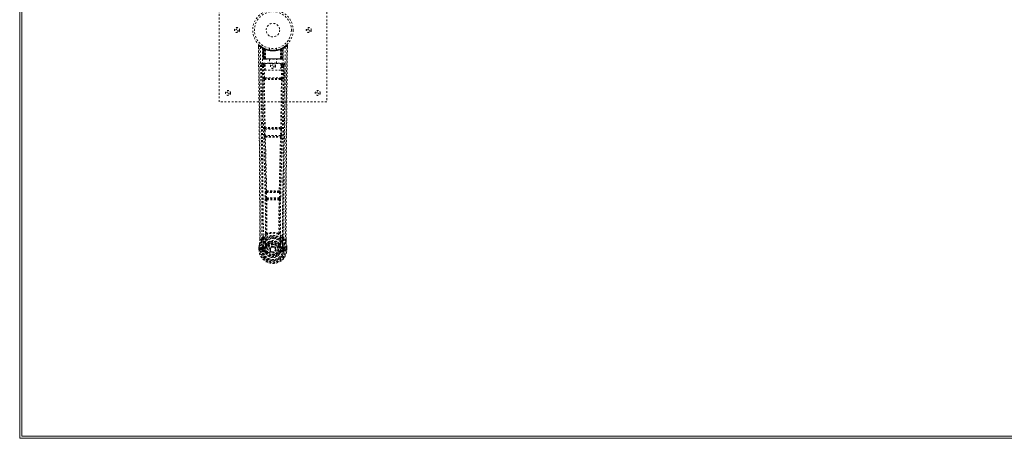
# Model space of a CAD drawing. Header units: inches. Extents: x 5 to 125, y 30 to 90.
# Tile 1 of 6: x 5 to 60, y 30 to 53. Entities that reach past the tile are written whole.
import ezdxf

# ---------------------------------------------------------------- set-up
doc = ezdxf.new("R2010")
doc.units = ezdxf.units.IN
doc.header["$MEASUREMENT"] = 0
doc.linetypes.add('SLD-Dashed', pattern=[0.075, 0.05, -0.025])
doc.linetypes.add('SLD-Solid', pattern=[0])

msp = doc.modelspace()

# ---------------------------------------------------------------- linework, layer by layer
at = {"color": 7, "linetype": 'SLD-Solid', "lineweight": 15}
for p, q in [((5.164, 30.07), (5.164, 89.57)), ((5.282, 89.452), (5.282, 30.188)), ((5.282, 30.188), (5.282, 89.452)), ((124.664, 30.07), (5.164, 30.07)), ((5.282, 30.188), (124.546, 30.188)), ((124.546, 30.188), (5.282, 30.188))]:
    msp.add_line(p, q, dxfattribs=at)
at = {"color": 7, "linetype": 'SLD-Dashed', "lineweight": 0}
for p, q in [((16.282, 48.82), (16.282, 56.82)), ((22.282, 56.82), (22.282, 48.82)), ((18.475, 51.961), (18.476, 51.877)), ((18.713, 51.846), (18.7, 51.854)), ((18.728, 51.822), (18.714, 51.83)), ((18.735, 51.224), (18.714, 51.83)), ((18.749, 51.224), (18.728, 51.822)), ((18.798, 51.802), (18.731, 51.836)), ((18.747, 51.814), (18.769, 51.22)), ((18.815, 51.776), (18.747, 51.811)), ((18.767, 51.224), (18.747, 51.811)), ((18.774, 51.781), (18.787, 51.807)), ((18.774, 51.781), (18.774, 51.224)), ((18.779, 51.779), (18.774, 51.781)), ((18.779, 51.779), (18.792, 51.805)), ((18.779, 51.224), (18.779, 51.779)), ((18.787, 51.807), (18.792, 51.805)), ((18.787, 51.775), (18.8, 51.801)), ((18.788, 51.224), (18.787, 51.775)), ((18.792, 51.773), (18.804, 51.799)), ((18.792, 51.773), (18.792, 51.224)), ((18.799, 51.801), (18.798, 51.802)), ((18.804, 51.799), (18.8, 51.801)), ((18.806, 51.766), (18.818, 51.792)), ((18.806, 51.766), (18.806, 51.224)), ((18.81, 51.764), (18.822, 51.791)), ((18.81, 51.224), (18.81, 51.764)), ((18.815, 51.776), (18.816, 51.775)), ((18.834, 51.224), (18.815, 51.776)), ((18.816, 51.775), (18.835, 51.224)), ((18.818, 51.792), (18.822, 51.791)), ((18.861, 51.746), (18.859, 51.747)), ((18.864, 51.222), (18.859, 51.747)), ((18.861, 51.746), (18.865, 51.224)), ((18.865, 51.772), (18.862, 51.774)), ((19.082, 51.809), (19.082, 51.712)), ((19.482, 51.712), (19.482, 51.809)), ((19.698, 51.224), (19.703, 51.746)), ((19.702, 51.774), (19.699, 51.772)), ((19.705, 51.747), (19.7, 51.222)), ((19.705, 51.747), (19.703, 51.746)), ((19.728, 51.224), (19.747, 51.775)), ((19.749, 51.776), (19.73, 51.224)), ((19.742, 51.791), (19.754, 51.764)), ((19.746, 51.792), (19.772, 51.805)), ((19.746, 51.792), (19.757, 51.766)), ((19.747, 51.775), (19.749, 51.776)), ((19.817, 51.811), (19.749, 51.776)), ((19.754, 51.764), (19.754, 51.224)), ((19.757, 51.224), (19.757, 51.766)), ((19.764, 51.801), (19.759, 51.799)), ((19.759, 51.799), (19.772, 51.773)), ((19.766, 51.802), (19.764, 51.801)), ((19.764, 51.801), (19.776, 51.775)), ((19.832, 51.836), (19.766, 51.802)), ((19.772, 51.805), (19.777, 51.807)), ((19.772, 51.805), (19.784, 51.779)), ((19.772, 51.224), (19.772, 51.773)), ((19.776, 51.775), (19.776, 51.224)), ((19.777, 51.807), (19.785, 51.811)), ((19.777, 51.807), (19.79, 51.781)), ((19.79, 51.781), (19.784, 51.779)), ((19.784, 51.779), (19.784, 51.224)), ((19.789, 51.224), (19.79, 51.781)), ((19.794, 51.22), (19.816, 51.814)), ((19.796, 51.224), (19.817, 51.811)), ((19.809, 51.805), (19.804, 51.806)), ((19.815, 51.224), (19.836, 51.822)), ((19.828, 51.224), (19.849, 51.83)), ((19.849, 51.83), (19.836, 51.822)), ((19.864, 51.854), (19.85, 51.846)), ((19.928, 51.896), (19.867, 51.859)), ((20.038, 51.984), (19.937, 51.903)), ((20.089, 51.962), (20.059, 51.962)), ((20.088, 51.876), (20.089, 51.961)), ((18.735, 51.224), (18.749, 51.224)), ((18.774, 51.224), (18.735, 51.224)), ((18.749, 51.224), (18.788, 51.224)), ((18.762, 51.196), (18.766, 51.195)), ((18.767, 51.224), (18.834, 51.224)), ((18.767, 51.195), (18.767, 51.195)), ((18.775, 51.195), (18.78, 51.195)), ((19.784, 51.224), (18.779, 51.224)), ((18.779, 51.195), (18.788, 51.195)), ((18.788, 51.195), (18.792, 51.195)), ((18.792, 51.224), (19.772, 51.224)), ((18.797, 51.195), (18.864, 51.195)), ((18.806, 51.224), (18.81, 51.224)), ((19.754, 51.224), (18.81, 51.224)), ((18.835, 51.224), (18.834, 51.224)), ((18.864, 51.222), (18.865, 51.224)), ((18.865, 51.224), (19.698, 51.224)), ((18.866, 51.195), (19.698, 51.195)), ((19.087, 51.195), (19.087, 50.962)), ((19.477, 50.962), (19.477, 51.195)), ((19.698, 51.224), (19.7, 51.222)), ((19.7, 51.195), (19.766, 51.195)), ((19.73, 51.224), (19.728, 51.224)), ((19.73, 51.224), (19.796, 51.224)), ((19.754, 51.224), (19.757, 51.224)), ((19.771, 51.195), (19.775, 51.195)), ((19.775, 51.195), (19.785, 51.195)), ((19.776, 51.224), (19.815, 51.224)), ((19.784, 51.195), (19.789, 51.195)), ((19.828, 51.224), (19.789, 51.224)), ((19.789, 51.195), (19.789, 51.197)), ((19.796, 51.195), (19.796, 51.195)), ((19.797, 51.195), (19.801, 51.196)), ((19.815, 51.224), (19.828, 51.224)), ((18.668, 50.898), (18.665, 50.88)), ((18.666, 50.888), (18.665, 50.878)), ((18.665, 50.878), (18.665, 50.877)), ((18.666, 50.877), (18.673, 50.063)), ((18.71, 50.986), (18.71, 50.926)), ((19.853, 50.986), (18.71, 50.986)), ((18.71, 50.926), (18.858, 50.926)), ((18.758, 50.823), (18.802, 50.824)), ((18.758, 50.823), (18.765, 50.163)), ((18.802, 50.868), (18.802, 50.824)), ((18.858, 50.868), (18.802, 50.868)), ((18.858, 50.824), (18.802, 50.824)), ((18.809, 50.164), (18.802, 50.824)), ((18.858, 50.962), (19.719, 50.962)), ((18.858, 50.596), (18.858, 50.962)), ((19.719, 50.596), (18.858, 50.596)), ((19.719, 50.962), (19.719, 50.596)), ((19.719, 50.926), (19.853, 50.926)), ((19.719, 50.868), (19.761, 50.868)), ((19.719, 50.824), (19.761, 50.824)), ((19.761, 50.824), (19.754, 50.164)), ((19.761, 50.868), (19.761, 50.824)), ((19.806, 50.823), (19.799, 50.163)), ((19.853, 50.926), (19.853, 50.986)), ((19.891, 50.063), (19.898, 50.877)), ((19.898, 50.88), (19.895, 50.898)), ((19.898, 50.878), (19.898, 50.888)), ((19.898, 50.876), (19.898, 50.878)), ((18.807, 50.073), (18.856, 50.073)), ((19.754, 50.164), (18.809, 50.164)), ((18.866, 50.119), (18.818, 50.119)), ((19.698, 50.119), (18.866, 50.119)), ((19.745, 50.119), (19.698, 50.119)), ((19.708, 50.073), (19.756, 50.073)), ((22.282, 48.82), (16.282, 48.82)), ((18.802, 47.292), (18.813, 46.939)), ((18.815, 47.384), (18.809, 47.382)), ((18.846, 47.293), (19.717, 47.293)), ((18.857, 46.941), (18.846, 47.293)), ((18.854, 47.338), (18.86, 47.341)), ((19.71, 47.338), (18.854, 47.338)), ((19.704, 47.341), (19.71, 47.338)), ((19.717, 47.293), (19.706, 46.941)), ((19.754, 47.382), (19.749, 47.384)), ((19.762, 47.292), (19.751, 46.939)), ((18.826, 46.849), (18.826, 46.849)), ((19.706, 46.941), (18.857, 46.941)), ((18.871, 46.896), (18.871, 46.896)), ((18.871, 46.896), (19.693, 46.896)), ((19.693, 46.896), (19.692, 46.896)), ((19.737, 46.849), (19.738, 46.849)), ((18.871, 43.77), (18.883, 43.461)), ((18.894, 43.863), (18.881, 43.859)), ((18.883, 43.461), (18.886, 43.427)), ((18.902, 43.371), (18.903, 43.371)), ((18.916, 43.771), (19.648, 43.771)), ((18.928, 43.463), (18.916, 43.771)), ((18.926, 43.816), (18.938, 43.82)), ((19.638, 43.816), (18.926, 43.816)), ((19.636, 43.463), (18.928, 43.463)), ((18.947, 43.417), (18.946, 43.418)), ((18.946, 43.418), (19.618, 43.418)), ((19.618, 43.418), (19.617, 43.417)), ((19.625, 43.82), (19.638, 43.816)), ((19.648, 43.771), (19.636, 43.463)), ((19.661, 43.371), (19.662, 43.371)), ((19.669, 43.863), (19.682, 43.859)), ((19.68, 43.461), (19.678, 43.427)), ((19.692, 43.77), (19.68, 43.461)), ((18.545, 41.088), (18.545, 41.177)), ((18.546, 41.178), (18.546, 41.089)), ((18.671, 41.205), (18.575, 41.09)), ((18.671, 41.205), (18.73, 41.317)), ((19.833, 41.317), (19.893, 41.205)), ((19.989, 41.09), (19.893, 41.205)), ((20.017, 41.089), (20.017, 41.191)), ((20.018, 41.088), (20.019, 41.19)), ((18.502, 40.589), (18.503, 40.706)), ((18.503, 40.71), (18.503, 40.706)), ((18.504, 40.706), (18.503, 40.588)), ((18.532, 40.706), (18.532, 40.59)), ((18.653, 40.663), (18.653, 40.663)), ((18.653, 40.59), (18.653, 40.663)), ((18.683, 40.662), (18.689, 40.681)), ((18.683, 40.661), (18.683, 40.59)), ((18.689, 40.668), (18.688, 40.59)), ((18.689, 40.681), (18.689, 40.668)), ((18.698, 40.709), (18.695, 40.705)), ((18.698, 40.709), (18.708, 40.72)), ((18.824, 40.741), (18.708, 40.72)), ((18.708, 40.72), (18.708, 40.72)), ((18.708, 40.72), (18.708, 40.72)), ((18.723, 40.687), (18.853, 40.712)), ((18.723, 40.687), (18.723, 40.657)), ((18.853, 40.687), (18.723, 40.687)), ((18.853, 40.657), (18.723, 40.657)), ((18.853, 40.712), (18.853, 40.687)), ((18.853, 40.657), (18.853, 40.687)), ((18.901, 40.741), (18.908, 40.753)), ((18.908, 40.753), (18.935, 40.742)), ((18.91, 40.901), (18.91, 40.879)), ((18.917, 40.929), (18.929, 40.947)), ((18.934, 40.897), (18.934, 40.874)), ((19.628, 40.742), (19.656, 40.753)), ((19.63, 40.874), (19.63, 40.897)), ((19.635, 40.947), (19.646, 40.929)), ((19.653, 40.901), (19.653, 40.879)), ((19.656, 40.753), (19.663, 40.742)), ((19.71, 40.712), (19.84, 40.687)), ((19.71, 40.712), (19.71, 40.687)), ((19.84, 40.687), (19.71, 40.687)), ((19.71, 40.657), (19.71, 40.687)), ((19.84, 40.657), (19.71, 40.657)), ((19.855, 40.72), (19.74, 40.741)), ((19.84, 40.657), (19.84, 40.687)), ((19.855, 40.72), (19.865, 40.709)), ((19.869, 40.705), (19.865, 40.709)), ((19.875, 40.681), (19.875, 40.668)), ((19.88, 40.662), (19.875, 40.681)), ((19.875, 40.668), (19.875, 40.59)), ((19.91, 40.663), (19.88, 40.661)), ((19.881, 40.59), (19.88, 40.661)), ((19.91, 40.663), (19.91, 40.662)), ((19.91, 40.662), (19.91, 40.59)), ((20.032, 40.59), (20.031, 40.706)), ((20.06, 40.588), (20.06, 40.706)), ((20.061, 40.706), (20.061, 40.71)), ((20.061, 40.589), (20.061, 40.706)), ((18.502, 40.589), (18.506, 40.589)), ((18.506, 40.589), (18.559, 40.589)), ((18.559, 40.589), (18.582, 40.589)), ((18.582, 40.589), (18.588, 40.589)), ((18.588, 40.589), (18.738, 40.589)), ((18.653, 40.59), (18.653, 40.59)), ((18.688, 40.59), (18.683, 40.59)), ((18.706, 40.469), (18.825, 40.445)), ((18.736, 40.535), (18.736, 40.505)), ((18.736, 40.535), (18.853, 40.535)), ((18.853, 40.485), (18.736, 40.505)), ((18.736, 40.505), (18.853, 40.505)), ((18.739, 40.589), (18.738, 40.589)), ((18.853, 40.535), (18.853, 40.505)), ((18.853, 40.485), (18.853, 40.505)), ((18.913, 40.441), (18.909, 40.449)), ((18.935, 40.45), (18.913, 40.441)), ((19.125, 40.596), (19.126, 40.611)), ((19.125, 40.587), (19.125, 40.596)), ((19.651, 40.441), (19.628, 40.45)), ((19.655, 40.449), (19.651, 40.441)), ((19.705, 40.418), (19.651, 40.441)), ((19.71, 40.535), (19.71, 40.505)), ((19.71, 40.535), (19.827, 40.535)), ((19.827, 40.505), (19.71, 40.485)), ((19.71, 40.485), (19.71, 40.505)), ((19.71, 40.505), (19.827, 40.505)), ((19.738, 40.445), (19.857, 40.469)), ((19.825, 40.589), (19.975, 40.589)), ((19.827, 40.505), (19.827, 40.535)), ((19.875, 40.59), (19.881, 40.59)), ((19.975, 40.589), (19.981, 40.589)), ((19.981, 40.589), (20.004, 40.589)), ((20.004, 40.589), (20.057, 40.589)), ((20.057, 40.589), (20.061, 40.589))]:
    msp.add_line(p, q, dxfattribs=at)
at = {"color": 7, "linetype": 'SLD-Dashed', "lineweight": 0, "flags": 128}
for points in [[(18.523, 51.982), (18.516, 51.985), (18.508, 51.988), (18.5, 51.988), (18.492, 51.987), (18.485, 51.983), (18.48, 51.978), (18.477, 51.972), (18.475, 51.964)], [(18.545, 41.177), (18.542, 43.806), (18.525, 46.524), (18.501, 49.243), (18.475, 51.962)], [(18.475, 51.962), (18.476, 51.961), (18.477, 51.961), (18.484, 51.962), (18.493, 51.962), (18.499, 51.962), (18.505, 51.962)], [(18.505, 51.962), (18.513, 51.97), (18.519, 51.978), (18.524, 51.982), (18.525, 51.984)], [(18.575, 41.09), (18.576, 41.828), (18.575, 42.608), (18.573, 43.431), (18.57, 44.297), (18.565, 45.093), (18.56, 45.923), (18.558, 46.114), (18.557, 46.306), (18.555, 46.5), (18.554, 46.633), (18.553, 46.763), (18.552, 46.898), (18.551, 47.04), (18.547, 47.493), (18.542, 47.998), (18.537, 48.553), (18.534, 48.905), (18.53, 49.277), (18.526, 49.679), (18.523, 50.055), (18.518, 50.546), (18.514, 50.982), (18.51, 51.363), (18.507, 51.69), (18.505, 51.962)], [(18.594, 51.868), (18.599, 50.277), (18.618, 48.688), (18.648, 47.102), (18.686, 45.519), (18.716, 44.279), (18.739, 43.043), (18.749, 41.813), (18.739, 40.589)], [(18.703, 51.812), (18.709, 50.226), (18.73, 48.641), (18.762, 47.059), (18.803, 45.48), (18.834, 44.243), (18.859, 43.01), (18.868, 41.781), (18.856, 40.56)], [(18.708, 51.847), (18.714, 51.836), (18.719, 51.822)], [(18.715, 51.836), (18.715, 51.83), (18.715, 51.829)], [(18.745, 51.819), (18.746, 51.813), (18.746, 51.811)], [(18.748, 51.827), (18.754, 51.824), (18.787, 51.807)], [(19.479, 51.712), (19.481, 51.713), (19.463, 51.71), (19.425, 51.704), (19.37, 51.698), (19.306, 51.695), (19.282, 51.695)], [(19.861, 51.812), (19.854, 50.226), (19.834, 48.641), (19.801, 47.059), (19.761, 45.48), (19.729, 44.243), (19.705, 43.01), (19.695, 41.781), (19.707, 40.559)], [(19.97, 51.868), (19.964, 50.277), (19.946, 48.688), (19.915, 47.102), (19.877, 45.519), (19.848, 44.279), (19.824, 43.043), (19.815, 41.813), (19.825, 40.589)], [(19.989, 41.09), (19.988, 41.903), (19.988, 42.752), (19.991, 43.636), (19.994, 44.438), (19.997, 44.956), (20.001, 45.498), (20.005, 46.064), (20.009, 46.627), (20.013, 47.115), (20.019, 47.762), (20.025, 48.451), (20.032, 49.18), (20.039, 49.856), (20.059, 51.962)], [(20.019, 41.19), (20.021, 43.806), (20.038, 46.523), (20.063, 49.244), (20.089, 51.962)], [(20.085, 51.961), (20.084, 51.969), (20.08, 51.977), (20.075, 51.983), (20.069, 51.988), (20.062, 51.991), (20.054, 51.991), (20.047, 51.99), (20.041, 51.986)], [(18.806, 51.224), (18.798, 51.224), (18.791, 51.224), (18.784, 51.224), (18.778, 51.224), (18.773, 51.224), (18.769, 51.224), (18.767, 51.224), (18.767, 51.224)], [(18.767, 51.224), (18.768, 51.217), (18.769, 51.215)], [(18.781, 51.195), (18.781, 51.195), (18.782, 51.195), (18.784, 51.196), (18.788, 51.197)], [(18.796, 51.195), (18.797, 51.195), (18.798, 51.195)], [(18.835, 51.224), (18.839, 51.214), (18.845, 51.205)], [(18.864, 51.222), (18.849, 51.209), (18.845, 51.205)], [(19.7, 51.222), (19.715, 51.209), (19.718, 51.205)], [(19.718, 51.205), (19.725, 51.214), (19.728, 51.224)], [(19.796, 51.224), (19.796, 51.224), (19.794, 51.224), (19.791, 51.224), (19.786, 51.224), (19.78, 51.224), (19.773, 51.224), (19.765, 51.224), (19.757, 51.224)], [(19.775, 51.197), (19.779, 51.196), (19.782, 51.195), (19.783, 51.195), (19.783, 51.195)], [(18.605, 50.88), (18.609, 50.504), (18.613, 50.075), (18.617, 49.605), (18.621, 49.18), (18.624, 48.958), (18.626, 48.735), (18.628, 48.513), (18.63, 48.26), (18.633, 48.005), (18.635, 47.758), (18.64, 47.254), (18.644, 46.787), (18.648, 46.355), (18.651, 45.932), (18.655, 45.442), (18.661, 44.601), (18.666, 43.753), (18.669, 42.875), (18.671, 42.021), (18.671, 41.205)], [(18.665, 50.88), (18.688, 50.852), (18.758, 50.823)], [(18.665, 50.88), (18.696, 47.692), (18.721, 44.504), (18.73, 41.317)], [(18.802, 50.868), (18.733, 50.897), (18.71, 50.926)], [(19.853, 50.926), (19.83, 50.897), (19.761, 50.868)], [(19.806, 50.823), (19.801, 50.823), (19.791, 50.823), (19.777, 50.823), (19.761, 50.824)], [(19.806, 50.823), (19.875, 50.852), (19.896, 50.877)], [(19.833, 41.317), (19.842, 44.504), (19.868, 47.692), (19.898, 50.88)], [(19.893, 41.205), (19.892, 41.945), (19.894, 42.717), (19.897, 43.52), (19.901, 44.286), (19.906, 45.062), (19.911, 45.838), (19.918, 46.594), (19.924, 47.319), (19.931, 47.994), (19.938, 48.751), (19.945, 49.461), (19.952, 50.158), (19.958, 50.88)], [(18.809, 50.164), (18.794, 50.163), (18.779, 50.163), (18.769, 50.163), (18.765, 50.163)], [(18.774, 50.075), (18.79, 48.729), (18.815, 47.384)], [(18.849, 47.382), (18.824, 48.727), (18.807, 50.073)], [(19.708, 50.073), (19.496, 50.073), (19.282, 50.072), (19.067, 50.073), (18.856, 50.073)], [(19.698, 50.119), (19.493, 50.119), (19.287, 50.119), (19.076, 50.119), (18.866, 50.119)], [(19.756, 50.073), (19.74, 48.727), (19.715, 47.382)], [(19.745, 50.119), (19.762, 50.116), (19.773, 50.108)], [(19.789, 50.075), (19.773, 48.729), (19.749, 47.384)], [(19.799, 50.163), (19.794, 50.163), (19.784, 50.163), (19.77, 50.163), (19.754, 50.164)], [(18.846, 47.293), (18.838, 47.293), (18.83, 47.293), (18.823, 47.293), (18.817, 47.292), (18.811, 47.292), (18.807, 47.292), (18.803, 47.292), (18.802, 47.292)], [(19.762, 47.292), (19.76, 47.292), (19.757, 47.292), (19.753, 47.292), (19.747, 47.292), (19.74, 47.293), (19.733, 47.293), (19.725, 47.293), (19.717, 47.293)], [(18.857, 46.941), (18.849, 46.94), (18.841, 46.94), (18.834, 46.94), (18.827, 46.94), (18.822, 46.94), (18.817, 46.939), (18.814, 46.939), (18.813, 46.939)], [(18.813, 46.939), (18.814, 46.906), (18.815, 46.904)], [(18.826, 46.849), (18.862, 45.354), (18.894, 43.863)], [(18.93, 43.859), (18.897, 45.35), (18.861, 46.847)], [(19.703, 46.847), (19.667, 45.35), (19.634, 43.859)], [(19.737, 46.849), (19.702, 45.354), (19.669, 43.863)], [(19.751, 46.939), (19.749, 46.939), (19.746, 46.939), (19.742, 46.94), (19.736, 46.94), (19.73, 46.94), (19.722, 46.94), (19.714, 46.94), (19.706, 46.941)], [(19.733, 46.869), (19.734, 46.867), (19.737, 46.849)], [(19.751, 46.939), (19.749, 46.906), (19.749, 46.904)], [(18.916, 43.771), (18.908, 43.771), (18.9, 43.771), (18.893, 43.77), (18.886, 43.77), (18.881, 43.77), (18.876, 43.77), (18.873, 43.77), (18.871, 43.77)], [(18.928, 43.463), (18.92, 43.462), (18.912, 43.462), (18.905, 43.462), (18.899, 43.461), (18.893, 43.461), (18.889, 43.461), (18.885, 43.461), (18.883, 43.461)], [(18.903, 43.371), (18.913, 42.439), (18.914, 41.51)], [(18.916, 43.771), (18.915, 43.78), (18.915, 43.788), (18.917, 43.802), (18.921, 43.812), (18.926, 43.816)], [(19.636, 43.463), (19.635, 43.454), (19.633, 43.445), (19.629, 43.431), (19.623, 43.422), (19.621, 43.419), (19.619, 43.418), (19.618, 43.418)], [(19.68, 43.461), (19.675, 43.461), (19.665, 43.461), (19.651, 43.462), (19.636, 43.463)], [(19.638, 43.816), (19.643, 43.812), (19.646, 43.802), (19.648, 43.788), (19.648, 43.78), (19.648, 43.771)], [(19.692, 43.77), (19.69, 43.77), (19.687, 43.77), (19.683, 43.77), (19.677, 43.77), (19.671, 43.77), (19.663, 43.771), (19.656, 43.771), (19.648, 43.771)], [(19.661, 43.371), (19.65, 42.439), (19.649, 41.51)], [(18.938, 43.366), (18.949, 42.433), (18.95, 41.503)], [(19.614, 41.503), (19.614, 42.433), (19.625, 43.366)], [(18.912, 41.501), (18.814, 41.415), (18.73, 41.317)], [(18.823, 41.268), (18.818, 41.262), (18.808, 41.253)], [(18.912, 41.501), (18.914, 41.491), (18.918, 41.482), (18.925, 41.476), (18.932, 41.473), (18.94, 41.473), (18.948, 41.477), (18.955, 41.483), (18.96, 41.492)], [(18.95, 41.503), (18.95, 41.501), (18.951, 41.499), (18.953, 41.496), (18.96, 41.492)], [(19.604, 41.492), (19.61, 41.496), (19.613, 41.499), (19.613, 41.501), (19.614, 41.503)], [(19.604, 41.492), (19.609, 41.483), (19.615, 41.477), (19.623, 41.473), (19.631, 41.473), (19.639, 41.476), (19.645, 41.482), (19.65, 41.491), (19.652, 41.501)], [(19.833, 41.317), (19.749, 41.415), (19.652, 41.501)], [(19.755, 41.253), (19.746, 41.262), (19.74, 41.268)], [(18.503, 40.706), (18.502, 40.706), (18.503, 40.706), (18.506, 40.706), (18.509, 40.706), (18.514, 40.706), (18.52, 40.706), (18.526, 40.706), (18.532, 40.706)], [(18.533, 40.887), (18.516, 40.808), (18.503, 40.71)], [(18.503, 40.706), (18.515, 40.801), (18.531, 40.876)], [(18.503, 40.71), (18.504, 40.71), (18.506, 40.71), (18.508, 40.709), (18.512, 40.709), (18.517, 40.708), (18.521, 40.707), (18.527, 40.706), (18.532, 40.706)], [(18.533, 40.887), (18.531, 40.881), (18.531, 40.876)], [(18.713, 41.165), (18.612, 41.041), (18.533, 40.887)], [(18.575, 41.09), (18.569, 41.09), (18.563, 41.089), (18.557, 41.089), (18.552, 41.089), (18.548, 41.089), (18.546, 41.089), (18.545, 41.088), (18.545, 41.088)], [(18.653, 40.663), (18.664, 40.662), (18.673, 40.662), (18.68, 40.661), (18.683, 40.661)], [(18.683, 40.661), (18.683, 40.661), (18.683, 40.662)], [(18.723, 40.657), (18.705, 40.66), (18.689, 40.668)], [(18.851, 40.764), (18.838, 40.747), (18.824, 40.741)], [(18.91, 40.879), (18.879, 40.829), (18.851, 40.764)], [(19.054, 41.033), (19.004, 41.006), (18.929, 40.947)], [(18.963, 40.73), (18.957, 40.732), (18.952, 40.734), (18.948, 40.736), (18.943, 40.738), (18.94, 40.739), (18.937, 40.741), (18.936, 40.741), (18.935, 40.742)], [(19.635, 40.947), (19.56, 41.006), (19.509, 41.033)], [(19.656, 40.753), (19.629, 40.814), (19.601, 40.861)], [(19.601, 40.73), (19.606, 40.732), (19.611, 40.734), (19.616, 40.736), (19.62, 40.738), (19.623, 40.739), (19.626, 40.741), (19.628, 40.741), (19.628, 40.742)], [(19.653, 40.879), (19.684, 40.828), (19.712, 40.764)], [(19.712, 40.764), (19.726, 40.747), (19.74, 40.741)], [(19.875, 40.668), (19.858, 40.66), (19.84, 40.657)], [(19.85, 41.165), (19.951, 41.041), (20.031, 40.887)], [(19.88, 40.662), (19.88, 40.661), (19.88, 40.661)], [(20.018, 41.088), (20.019, 41.088), (20.018, 41.089), (20.015, 41.089), (20.012, 41.089), (20.007, 41.089), (20.001, 41.089), (19.995, 41.09), (19.989, 41.09)], [(20.032, 40.876), (20.032, 40.881), (20.031, 40.887)], [(20.061, 40.71), (20.049, 40.798), (20.031, 40.887)], [(20.061, 40.71), (20.06, 40.71), (20.058, 40.71), (20.055, 40.709), (20.051, 40.709), (20.047, 40.708), (20.042, 40.707), (20.037, 40.706), (20.031, 40.706)], [(20.031, 40.706), (20.038, 40.706), (20.044, 40.706), (20.049, 40.706), (20.054, 40.706), (20.058, 40.706), (20.06, 40.706), (20.061, 40.706), (20.061, 40.706)], [(20.061, 40.706), (20.048, 40.801), (20.032, 40.876)], [(18.532, 40.59), (18.525, 40.59), (18.519, 40.59), (18.514, 40.59), (18.509, 40.589), (18.505, 40.589), (18.503, 40.589), (18.502, 40.589), (18.502, 40.589)], [(18.683, 40.59), (18.679, 40.59), (18.673, 40.59), (18.664, 40.59), (18.653, 40.59)], [(18.694, 40.517), (18.713, 40.53), (18.736, 40.535)], [(19.707, 40.559), (19.702, 40.482), (19.679, 40.406), (19.64, 40.336), (19.586, 40.275), (19.521, 40.226), (19.446, 40.189), (19.365, 40.167), (19.282, 40.159), (19.198, 40.167), (19.118, 40.189), (19.043, 40.226), (18.977, 40.275), (18.923, 40.336), (18.884, 40.406), (18.861, 40.482), (18.856, 40.559)], [(18.963, 40.462), (18.957, 40.46), (18.952, 40.458), (18.948, 40.456), (18.943, 40.454), (18.94, 40.453), (18.937, 40.451), (18.936, 40.451), (18.935, 40.45)], [(19.601, 40.462), (19.606, 40.46), (19.611, 40.458), (19.616, 40.456), (19.62, 40.454), (19.623, 40.453), (19.626, 40.451), (19.628, 40.451), (19.628, 40.45)], [(19.827, 40.535), (19.85, 40.53), (19.87, 40.517)], [(20.061, 40.589), (20.062, 40.589), (20.061, 40.589), (20.058, 40.589), (20.055, 40.589), (20.05, 40.59), (20.044, 40.59), (20.038, 40.59), (20.032, 40.59)]]:
    msp.add_lwpolyline(points, dxfattribs=at)
at = {"color": 7, "linetype": 'SLD-Dashed', "lineweight": 0}
for centre, radius in [((19.282, 52.82), 1.125), ((19.282, 52.82), 1.03), ((17.282, 52.82), 0.14), ((17.282, 52.82), 0.0625), ((19.282, 52.82), 0.376), ((21.282, 52.82), 0.14), ((21.282, 52.82), 0.0625), ((19.282, 50.82), 0.141), ((19.282, 50.82), 0.0625), ((16.782, 49.32), 0.14), ((21.782, 49.32), 0.14), ((16.782, 49.32), 0.0625), ((21.782, 49.32), 0.0625), ((19.282, 40.596), 0.7), ((19.282, 40.596), 0.69), ((19.282, 40.596), 0.623), ((19.282, 40.596), 0.32), ((19.282, 40.596), 0.275), ((19.282, 40.596), 0.188), ((19.282, 40.596), 0.157), ((19.282, 40.596), 0.142), ((19.282, 40.596), 0.14), ((19.282, 40.596), 0.138)]:
    msp.add_circle(centre, radius, dxfattribs=at)
for centre, radius, start, end in [((18.505, 51.962), 0.03, 47.8449, 180.5363), ((19.276, 52.854), 1.199, 228.1019, 235.3391), ((19.282, 52.82), 1.158, 227.8714, 312.1369), ((19.278, 52.815), 1.121, 227.9001, 235.3589), ((18.624, 51.868), 0.03, 55.924, 179.7423), ((19.267, 53.054), 1.364, 240.4153, 245.5492), ((19.282, 52.821), 1.129, 235.3455, 240.4714), ((18.684, 51.829), 0.03, 1.989, 58.9216), ((19.279, 52.816), 1.122, 238.926, 239.8098), ((18.665, 51.793), 0.0707, 31.4602, 58.8912), ((18.744, 51.8), 0.0429, 114.1704, 162.9956), ((19.282, 52.852), 1.19, 240.8802, 299.1198), ((18.698, 51.821), 0.0299, 1.9107, 59.6985), ((19.197, 52.673), 0.958, 239.617, 242.5243), ((19.293, 52.843), 1.155, 239.9261, 243.955), ((19.271, 52.453), 0.836, 228.2546, 233.5319), ((19.282, 52.82), 1.127, 240.4732, 299.5268), ((19.254, 52.428), 0.803, 229.0653, 234.4769), ((18.717, 51.81), 0.0299, 1.7967, 60.751), ((19.288, 52.833), 1.142, 240.8129, 245.678), ((18.716, 51.81), 0.03, 16.8927, 61.2258), ((19.27, 52.443), 0.82, 230.3937, 235.5934), ((19.282, 52.819), 1.155, 244.2142, 295.7858), ((19.282, 52.819), 1.155, 244.9104, 295.0896), ((18.785, 51.775), 0.0297, 1.469, 64.4831), ((18.786, 51.774), 0.0297, 1.4896, 64.5434), ((19.282, 52.819), 1.155, 245.8865, 294.1135), ((19.238, 52.372), 0.731, 234.7501, 238.7673), ((18.832, 51.763), 0.0311, 328.3102, 19.6511), ((18.831, 51.763), 0.0345, 328.961, 15.1624), ((19.282, 52.783), 1.12, 247.9255, 292.0745), ((19.732, 51.763), 0.0345, 164.8376, 211.039), ((19.731, 51.763), 0.031, 160.2257, 211.6943), ((19.324, 52.375), 0.734, 301.2431, 305.2395), ((19.396, 52.574), 0.856, 293.5444, 295.4968), ((19.801, 51.698), 0.109, 91.2451, 120.4838), ((19.777, 51.774), 0.0297, 115.4537, 178.5278), ((19.779, 51.775), 0.0297, 115.5188, 178.5291), ((19.293, 52.444), 0.821, 304.4122, 309.6051), ((19.306, 52.432), 0.808, 305.5378, 310.9157), ((19.833, 51.679), 0.137, 89.4093, 113.5127), ((19.292, 52.455), 0.838, 306.4764, 311.7414), ((19.847, 51.81), 0.0299, 119.249, 178.2033), ((19.427, 52.57), 0.839, 298.8001, 300.3524), ((19.865, 51.821), 0.0299, 120.3132, 178.0935), ((19.282, 52.819), 1.127, 299.5243, 304.6587), ((19.82, 51.8), 0.0429, 17.012, 65.8245), ((19.879, 51.829), 0.03, 121.0896, 177.9998), ((19.296, 53.054), 1.364, 294.4492, 299.5843), ((19.286, 52.814), 1.12, 304.6371, 312.1019), ((19.94, 51.868), 0.03, 0.2617, 124.0768), ((19.283, 52.86), 1.206, 304.6792, 311.8728), ((20.059, 51.962), 0.03, 359.4713, 132.1515), ((20.002, 51.931), 0.0646, 28.7859, 55.6227), ((18.765, 51.225), 0.03, 182.0013, 269.988), ((18.767, 51.225), 0.0305, 182.3548, 249.3723), ((18.779, 51.225), 0.03, 181.9918, 246.5565), ((18.779, 51.226), 0.0315, 237.9397, 270.6804), ((18.797, 51.225), 0.03, 181.9417, 269.931), ((18.795, 51.085), 0.113, 100.0758, 103.9876), ((19.605, 51.221), 0.83, 179.7797, 181.6267), ((19.184, 51.217), 0.405, 178.9836, 183.078), ((19.208, 51.217), 0.421, 179.0307, 182.9752), ((19.214, 51.217), 0.423, 179.04, 182.966), ((19.247, 51.217), 0.441, 179.0846, 182.847), ((19.258, 51.217), 0.448, 179.1065, 182.8066), ((18.864, 51.225), 0.0299, 181.8099, 269.8016), ((18.866, 51.221), 0.0265, 218.3853, 269.3764), ((19.697, 51.222), 0.0266, 270.8027, 321.446), ((19.7, 51.225), 0.0299, 270.1892, 358.1992), ((19.318, 51.217), 0.435, 357.1381, 0.9488), ((19.312, 51.217), 0.445, 357.1786, 0.9083), ((19.762, 51.23), 0.0353, 261.8141, 350.6769), ((19.766, 51.225), 0.03, 270.06, 358.0763), ((19.348, 51.217), 0.424, 357.0503, 0.9624), ((18.914, 51.221), 0.862, 358.4273, 0.2065), ((19.374, 51.217), 0.41, 356.937, 0.9828), ((19.784, 51.226), 0.0315, 269.3054, 302.3739), ((19.768, 51.082), 0.116, 75.8586, 79.6035), ((19.785, 51.225), 0.03, 293.513, 358.0075), ((19.798, 51.225), 0.03, 269.9977, 358.0129), ((19.797, 51.225), 0.0305, 290.7206, 357.6265), ((18.71, 50.881), 0.105, 89.91, 180.6438), ((18.647, 48.021), 2.86, 89.6399, 90.8419), ((18.71, 50.881), 0.045, 90.0254, 157.9811), ((18.803, 50.823), 0.0451, 90.4287, 180.3551), ((19.761, 50.823), 0.0451, 359.6161, 89.5748), ((19.854, 50.881), 0.105, 359.3664, 90.0799), ((19.853, 50.881), 0.045, 22.0146, 89.9728), ((19.916, 48.005), 2.875, 89.1624, 90.3581), ((19.053, 50.15), 0.289, 177.353, 195.0249), ((18.82, 50.074), 0.0456, 91.9251, 178.9957), ((18.8, 50.331), 0.258, 264.2232, 271.5585), ((18.882, 50.08), 0.075, 147.9939, 184.8176), ((18.886, 50.156), 0.0773, 174.5317, 208.3848), ((18.92, 50.083), 0.0652, 146.4503, 189.4229), ((19.643, 50.083), 0.0652, 350.5383, 33.553), ((19.677, 50.156), 0.0773, 331.6253, 5.4571), ((19.681, 50.08), 0.0757, 355.3516, 31.8355), ((19.763, 50.331), 0.258, 268.4463, 275.776), ((19.751, 50.077), 0.0384, 357.0848, 55.3566), ((19.51, 50.15), 0.289, 344.9798, 2.6514), ((19.021, 47.319), 0.221, 163.6336, 187.1277), ((18.854, 47.383), 0.0451, 181.9442, 269.4373), ((18.86, 47.386), 0.0451, 181.9657, 269.4271), ((18.841, 47.517), 0.135, 258.8563, 273.2861), ((18.905, 47.307), 0.0601, 148.6119, 193.0909), ((18.905, 47.375), 0.057, 172.6032, 216.4955), ((19.282, 11.249), 36.136, 89.3136, 90.6865), ((19.282, 14.317), 33.026, 89.2675, 90.7325), ((19.704, 47.386), 0.0451, 270.5833, 358.0255), ((19.658, 47.375), 0.0567, 323.3854, 7.5167), ((19.709, 47.383), 0.0451, 270.5506, 358.0679), ((19.659, 47.307), 0.0601, 346.8861, 31.4111), ((19.722, 47.518), 0.136, 266.7418, 281.113), ((19.542, 47.319), 0.221, 352.8787, 16.3659), ((18.932, 46.9), 0.118, 177.994, 205.359), ((18.872, 46.85), 0.0451, 90.638, 181.6254), ((18.871, 46.851), 0.0451, 90.6366, 181.6239), ((18.853, 46.97), 0.123, 257.6604, 273.6569), ((18.92, 46.935), 0.0626, 174.4872, 218.444), ((18.929, 46.858), 0.0697, 146.9349, 189.0894), ((19.282, 80.42), 33.576, 269.2814, 270.7186), ((19.282, 80.244), 33.351, 269.2944, 270.7056), ((19.693, 46.852), 0.0433, 22.7849, 90.2156), ((19.634, 46.858), 0.0697, 350.9161, 33.0702), ((19.644, 46.935), 0.0626, 321.5465, 5.5112), ((19.692, 46.851), 0.0451, 358.3736, 89.3659), ((19.711, 46.971), 0.125, 266.4431, 282.2407), ((19.631, 46.9), 0.118, 334.6466, 2.0163), ((19.034, 43.797), 0.165, 157.6334, 189.4062), ((18.926, 43.861), 0.0451, 182.4886, 269.1349), ((18.979, 43.423), 0.0933, 177.5335, 214.1341), ((18.939, 43.866), 0.0451, 182.5976, 269.1083), ((18.923, 43.951), 0.092, 251.4672, 273.9876), ((18.947, 43.373), 0.0451, 91.0467, 182.1362), ((18.948, 43.372), 0.0451, 91.0408, 182.1568), ((18.932, 43.453), 0.088, 250.2487, 273.9522), ((18.986, 43.46), 0.0588, 177.8309, 226.6359), ((18.991, 43.852), 0.0612, 173.935, 211.5482), ((19.282, 6.833), 37.028, 89.4553, 90.5445), ((19.282, 10.929), 32.893, 89.4021, 90.5979), ((19.025, 43.378), 0.0873, 153.1949, 188.1834), ((19.282, 76.786), 33.37, 269.4251, 270.5749), ((19.616, 43.372), 0.0451, 357.8565, 88.9534), ((19.539, 43.378), 0.0872, 351.8039, 26.8179), ((19.617, 43.373), 0.0451, 357.8541, 88.963), ((19.624, 43.866), 0.0451, 270.9007, 357.3934), ((19.573, 43.852), 0.0608, 328.3171, 6.213), ((19.631, 43.454), 0.0889, 266.1801, 289.6207), ((19.64, 43.951), 0.0919, 266.0213, 288.5466), ((19.637, 43.861), 0.0451, 270.859, 357.5174), ((19.585, 43.423), 0.0933, 325.8689, 2.4647), ((19.53, 43.797), 0.165, 350.5847, 22.3757), ((19.282, 76.1), 32.737, 269.3991, 270.6007), ((19.282, 40.596), 0.787, 8.3239, 171.6761), ((19.282, 40.596), 0.758, 8.324, 171.676), ((19.282, 40.596), 0.632, 6.0643, 173.9357), ((19.134, 41.653), 0.644, 224.0915, 229.2575), ((19.282, 40.596), 0.602, 6.2697, 173.7303), ((20.257, 39.591), 2.205, 131.0585, 134.4307), ((18.791, 41.32), 0.0608, 182.3848, 301.9653), ((19.55, 40.759), 0.888, 129.1314, 144.9697), ((18.9, 41.509), 0.0143, 327.5376, 3.4033), ((18.973, 41.505), 0.0608, 183.6681, 286.5457), ((18.946, 41.583), 0.0795, 246.0531, 272.5059), ((19.282, 40.582), 0.965, 70.5267, 109.4746), ((19.036, 41.51), 0.0786, 193.322, 233.745), ((19.282, 40.655), 0.844, 69.7723, 110.2277), ((19.591, 41.505), 0.0608, 253.4564, 356.333), ((19.527, 41.511), 0.0787, 306.2719, 346.6611), ((19.014, 40.759), 0.888, 35.0303, 50.8703), ((19.617, 41.583), 0.0795, 267.4945, 293.9492), ((19.664, 41.509), 0.0143, 176.5967, 212.4624), ((19.772, 41.32), 0.0608, 238.0284, 357.6214), ((18.309, 39.593), 2.202, 45.5672, 48.9436), ((19.432, 41.651), 0.642, 310.7325, 315.9214), ((17.344, 41.06), 1.201, 351.1838, 1.3461), ((14.957, 41.728), 3.674, 346.76, 349.9891), ((18.803, 40.665), 0.115, 159.7142, 172.2702), ((18.723, 40.718), 0.0306, 203.8356, 270.957), ((19.145, 40.506), 0.491, 116.1258, 155.5134), ((19.089, 40.5), 0.44, 113.9346, 149.9026), ((18.854, 40.742), 0.0299, 180.9901, 268.9549), ((18.882, 40.769), 0.031, 190.1682, 328.1963), ((18.853, 40.776), 0.089, 270, 337.226), ((18.851, 40.768), 0.0565, 271.9647, 331.5541), ((18.853, 40.776), 0.119, 270.0003, 337.2252), ((19.347, 40.6), 0.465, 145.8355, 160.7969), ((18.955, 40.905), 0.0444, 147.378, 185.0077), ((18.932, 40.947), 0.0507, 244.3346, 271.7404), ((18.94, 40.882), 0.0305, 185.6317, 316.0648), ((18.932, 40.925), 0.0504, 244.2272, 271.7462), ((18.969, 40.952), 0.0404, 187.2936, 232.7836), ((19.282, 40.585), 0.453, 39.7481, 140.2512), ((18.966, 40.896), 0.0326, 132.1724, 178.358), ((18.962, 40.898), 0.0371, 220.1796, 270.7154), ((19.282, 40.596), 0.376, 22.774, 157.226), ((19.282, 40.559), 0.494, 46.972, 133.028), ((19.282, 40.602), 0.411, 39.0113, 140.9887), ((19.282, 40.596), 0.346, 22.7742, 157.2258), ((19.282, 40.596), 0.275, 89.9993, 270.0007), ((19.282, 40.614), 0.476, 61.4722, 118.5266), ((19.282, 40.596), 0.157, 65.1542, 110.0596), ((19.282, 40.596), 0.275, 270.0003, 89.9997), ((19.623, 40.882), 0.0305, 223.93, 354.3735), ((19.602, 40.898), 0.0371, 269.2846, 319.8204), ((19.71, 40.776), 0.119, 202.7762, 269.9983), ((19.594, 40.952), 0.0404, 307.224, 352.6839), ((19.597, 40.896), 0.0326, 1.6621, 47.8265), ((19.71, 40.776), 0.089, 202.774, 270), ((19.631, 40.947), 0.0506, 268.2468, 295.6938), ((19.631, 40.925), 0.0505, 268.2818, 295.7449), ((19.414, 40.501), 0.497, 24.8155, 63.6291), ((19.609, 40.905), 0.0443, 354.9837, 32.7203), ((19.475, 40.5), 0.439, 30.0683, 66.0867), ((19.682, 40.769), 0.031, 211.5878, 350.0578), ((19.712, 40.768), 0.0567, 208.2337, 267.9746), ((19.71, 40.742), 0.0299, 271.0521, 358.9937), ((19.841, 40.718), 0.0306, 269.043, 336.1644), ((19.791, 40.673), 0.0841, 5.3803, 22.6354), ((23.612, 41.729), 3.68, 190.0121, 193.2362), ((21.22, 41.06), 1.202, 178.6564, 188.8137), ((20.031, 40.706), 0.03, 0.2178, 5.2738), ((19.282, 40.596), 0.78, 180, 359.4852), ((19.282, 40.596), 0.78, 180.5288, 359.4712), ((19.282, 40.596), 0.75, 180.4563, 359.5437), ((19.282, 40.596), 0.629, 180.5444, 359.4556), ((19.282, 40.596), 0.599, 180.5443, 359.4557), ((19.282, 40.596), 0.593, 180.5524, 187.6091), ((18.898, 40.545), 0.206, 187.6559, 201.6553), ((18.735, 40.475), 0.0299, 88.054, 192.1038), ((19.282, 40.583), 0.543, 179.3661, 0.6339), ((18.857, 40.809), 0.249, 241.7063, 269.8608), ((18.854, 40.454), 0.0301, 91.4585, 197.6208), ((18.816, 40.401), 0.0455, 22.523, 78.6525), ((18.853, 40.416), 0.119, 22.7748, 89.9997), ((18.853, 40.416), 0.089, 22.774, 90), ((18.847, 40.413), 0.0714, 30.2981, 85.2611), ((19.431, 39.13), 1.41, 111.5684, 113.9802), ((19.282, 40.596), 0.459, 202.774, 337.226), ((19.282, 40.596), 0.4, 202.774, 337.226), ((19.282, 40.596), 0.376, 202.774, 337.226), ((19.282, 40.596), 0.346, 202.7742, 337.2258), ((19.71, 40.416), 0.119, 90.0017, 157.2238), ((19.71, 40.416), 0.089, 90, 157.226), ((19.716, 40.413), 0.0715, 94.7824, 149.7632), ((19.747, 40.401), 0.0455, 101.3567, 157.4599), ((19.708, 40.801), 0.242, 269.7376, 298.823), ((19.71, 40.454), 0.0301, 342.361, 88.5688), ((19.828, 40.475), 0.0299, 347.8836, 91.9586), ((19.666, 40.545), 0.206, 338.3429, 352.3369), ((19.282, 40.596), 0.593, 352.3909, 359.4476), ((19.887, 39.716), 0.874, 88.4843, 90.427)]:
    msp.add_arc(centre, radius, start, end, dxfattribs=at)

doc.saveas('drawing.dxf')
